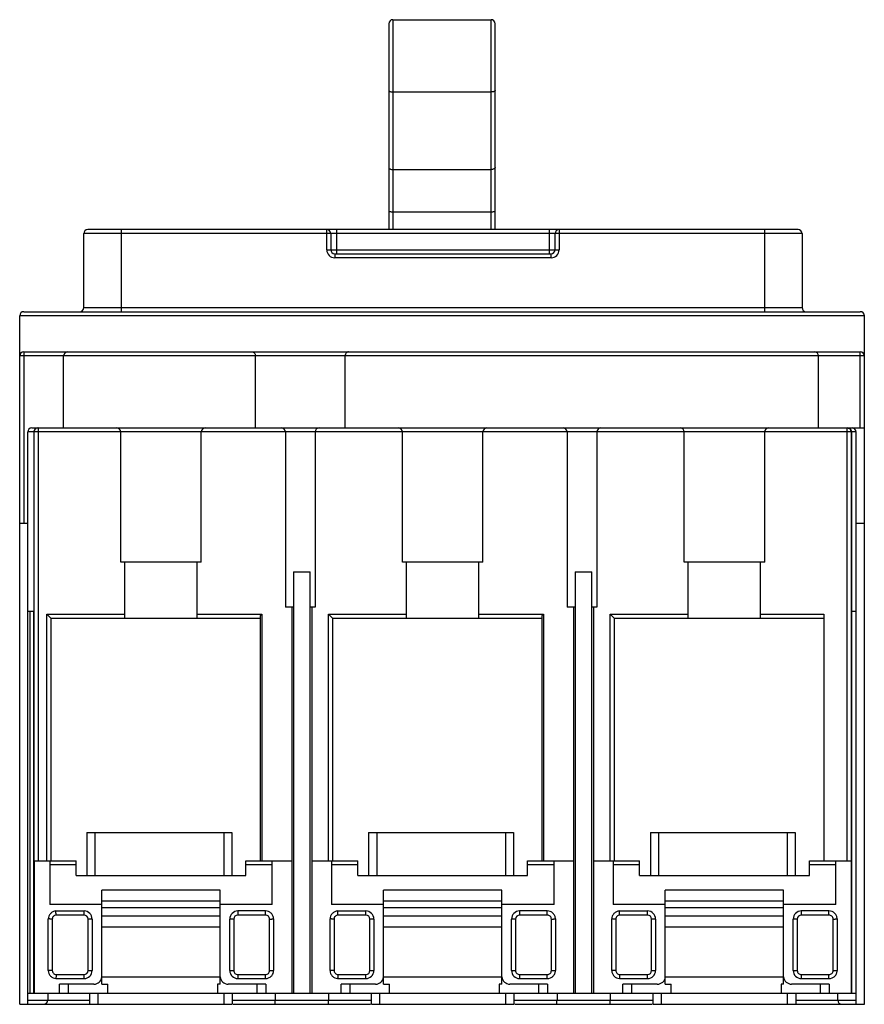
# Model space of a CAD drawing. Header units: millimetres. Extents: x 16 to 121, y 33 to 155.
import ezdxf

# ---------------------------------------------------------------- set-up
doc = ezdxf.new("R2010")
doc.units = ezdxf.units.MM
doc.header["$LTSCALE"] = 12.227389
doc.layers.get('0').update_dxf_attribs({"linetype": 'CONTINUOUS'})

msp = doc.modelspace()

# ---------------------------------------------------------------- linework, layer by layer
at = {"color": 7, "linetype": 'Continuous'}
for p, q in [((62.05, 155.45), (62.05, 129.35)), ((62.05, 155.45), (74.25, 155.45)), ((74.25, 129.35), (74.25, 155.45)), ((61.55, 154.95), (61.55, 129.35)), ((74.75, 129.35), (74.75, 154.95)), ((62.05, 146.47), (74.25, 146.47)), ((62.05, 136.81), (74.25, 136.81)), ((74.25, 131.52), (62.05, 131.52)), ((23.65, 119.65), (23.65, 128.85)), ((112.88, 128.85), (23.65, 128.85)), ((112.38, 129.35), (24.15, 129.35)), ((28.29, 129.35), (28.29, 119.15)), ((53.83, 126.85), (53.83, 129.35)), ((54.33, 128.85), (54.33, 126.85)), ((55.04, 129.35), (55.04, 126.35)), ((81.5, 126.35), (81.5, 129.35)), ((82.2, 126.85), (82.2, 128.85)), ((82.7, 129.35), (82.7, 126.85)), ((108.24, 119.15), (108.24, 129.35)), ((112.88, 128.85), (112.88, 119.65)), ((53.83, 126.85), (82.7, 126.85)), ((54.83, 126.35), (54.83, 125.85)), ((54.83, 126.35), (81.7, 126.35)), ((81.7, 125.85), (81.7, 126.35)), ((81.7, 125.85), (54.83, 125.85)), ((16.19, 119.15), (120.12, 119.15)), ((23.65, 119.65), (112.88, 119.65)), ((15.69, 33.05), (15.69, 118.65)), ((120.62, 118.65), (15.69, 118.65)), ((120.62, 33.05), (120.62, 118.65)), ((16.19, 114.15), (16.19, 92.8)), ((16.19, 114.15), (120.12, 114.15)), ((120.12, 104.7), (120.12, 114.15)), ((120.62, 113.65), (15.69, 113.65)), ((21.14, 104.7), (21.14, 113.65)), ((44.97, 104.7), (44.97, 113.65)), ((56.11, 104.7), (56.11, 113.65)), ((114.94, 104.7), (114.94, 113.65)), ((16.69, 33.05), (16.69, 104.2)), ((38.23, 104.2), (16.69, 104.2)), ((17.19, 104.7), (38.73, 104.7)), ((17.45, 104.2), (17.45, 81.9)), ((17.49, 50.9), (17.49, 104.2)), ((17.99, 104.7), (17.99, 50.9)), ((28.24, 88), (28.24, 104.2)), ((38.24, 88), (38.24, 104.2)), ((73.23, 104.2), (38.24, 104.2)), ((38.74, 104.7), (73.73, 104.7)), ((48.69, 104.2), (48.69, 82.4)), ((52.39, 104.2), (52.39, 82.4)), ((63.24, 88), (63.24, 104.2)), ((73.24, 88), (73.24, 104.2)), ((108.23, 104.2), (73.24, 104.2)), ((73.74, 104.7), (108.73, 104.7)), ((83.69, 104.2), (83.69, 82.4)), ((87.39, 104.2), (87.39, 82.4)), ((98.24, 88), (98.24, 104.2)), ((119.59, 104.2), (108.24, 104.2)), ((108.24, 88), (108.24, 104.2)), ((108.74, 104.7), (118.49, 104.7)), ((118.49, 50.9), (118.49, 104.7)), ((118.53, 104.7), (120.62, 104.7)), ((118.99, 104.2), (118.99, 50.9)), ((119.03, 104.2), (119.03, 81.9)), ((119.59, 33.05), (119.59, 104.2)), ((16.69, 92.8), (15.69, 92.8)), ((120.62, 92.8), (119.59, 92.8)), ((38.24, 88), (28.24, 88)), ((28.74, 81.05), (28.74, 88)), ((37.74, 81.05), (37.74, 88)), ((73.24, 88), (63.24, 88)), ((63.74, 81.05), (63.74, 88)), ((72.74, 81.05), (72.74, 88)), ((108.24, 88), (98.24, 88)), ((98.74, 81.05), (98.74, 88)), ((107.74, 81.05), (107.74, 88)), ((49.71, 86.83), (49.71, 82.4)), ((49.71, 86.83), (51.77, 86.83)), ((49.75, 34.45), (49.75, 86.83)), ((51.73, 86.83), (51.73, 34.45)), ((51.77, 82.4), (51.77, 86.83)), ((84.71, 86.83), (86.77, 86.83)), ((84.71, 86.83), (84.71, 82.4)), ((84.75, 34.45), (84.75, 86.83)), ((86.73, 86.83), (86.73, 34.45)), ((86.77, 82.4), (86.77, 86.83)), ((49.71, 82.4), (48.69, 82.4)), ((49.49, 82.4), (49.49, 34.45)), ((52.39, 82.4), (51.77, 82.4)), ((51.99, 82.4), (51.99, 34.45)), ((84.71, 82.4), (83.69, 82.4)), ((84.49, 82.4), (84.49, 34.45)), ((87.39, 82.4), (86.77, 82.4)), ((86.99, 82.4), (86.99, 34.45)), ((17.45, 81.9), (16.69, 81.9)), ((17, 34.45), (17, 81.9)), ((17.4, 81.9), (17.4, 34.45)), ((19.04, 50.9), (19.04, 81.55)), ((19.04, 81.55), (19.54, 81.05)), ((19.04, 81.55), (28.74, 81.55)), ((19.54, 81.05), (19.54, 50.9)), ((19.54, 81.05), (45.59, 81.05)), ((37.74, 81.55), (45.75, 81.55)), ((45.75, 81.55), (45.59, 81.39)), ((45.59, 50.9), (45.59, 81.39)), ((45.75, 81.55), (45.75, 50.9)), ((54.04, 81.55), (54.54, 81.05)), ((54.04, 50.9), (54.04, 81.55)), ((54.04, 81.55), (63.74, 81.55)), ((54.54, 81.05), (54.54, 50.9)), ((54.54, 81.05), (80.59, 81.05)), ((72.74, 81.55), (80.75, 81.55)), ((80.75, 81.55), (80.59, 81.39)), ((80.59, 50.9), (80.59, 81.39)), ((80.75, 81.55), (80.75, 50.9)), ((89.04, 81.55), (98.74, 81.55)), ((89.04, 81.55), (89.54, 81.05)), ((89.04, 50.9), (89.04, 81.55)), ((89.54, 81.05), (115.59, 81.05)), ((89.54, 81.05), (89.54, 50.9)), ((107.74, 81.55), (115.59, 81.55)), ((115.59, 81.55), (115.59, 50.9)), ((119.59, 81.9), (119.03, 81.9)), ((119.08, 34.45), (119.08, 81.9)), ((24.04, 54.42), (24.04, 49.05)), ((24.04, 54.42), (42.04, 54.42)), ((25.04, 54.42), (25.04, 49.05)), ((41.04, 54.42), (41.04, 49.05)), ((42.04, 54.42), (42.04, 49.05)), ((59.04, 54.42), (77.04, 54.42)), ((59.04, 54.42), (59.04, 49.05)), ((60.04, 54.42), (60.04, 49.05)), ((76.04, 54.42), (76.04, 49.05)), ((77.04, 54.42), (77.04, 49.05)), ((94.04, 54.42), (112.04, 54.42)), ((94.04, 54.42), (94.04, 49.05)), ((95.04, 54.42), (95.04, 49.05)), ((111.04, 54.42), (111.04, 49.05)), ((112.04, 54.42), (112.04, 49.05)), ((17.5, 50.9), (17.5, 34.45)), ((17.5, 50.9), (22.69, 50.9)), ((19.42, 50.9), (19.42, 45.45)), ((22.69, 50.4), (19.42, 50.4)), ((22.69, 49.05), (22.69, 50.9)), ((43.79, 50.9), (49.49, 50.9)), ((43.79, 49.05), (43.79, 50.9)), ((47.07, 50.4), (43.79, 50.4)), ((47.07, 45.45), (47.07, 50.9)), ((51.99, 50.9), (57.69, 50.9)), ((54.42, 50.9), (54.42, 45.45)), ((57.69, 50.4), (54.42, 50.4)), ((57.69, 49.05), (57.69, 50.9)), ((78.79, 50.9), (84.49, 50.9)), ((78.79, 49.05), (78.79, 50.9)), ((82.07, 50.4), (78.79, 50.4)), ((82.07, 45.45), (82.07, 50.9)), ((86.99, 50.9), (92.69, 50.9)), ((89.42, 50.9), (89.42, 45.45)), ((92.69, 50.4), (89.42, 50.4)), ((92.69, 49.05), (92.69, 50.9)), ((113.79, 50.9), (118.98, 50.9)), ((113.79, 49.05), (113.79, 50.9)), ((117.07, 50.4), (113.79, 50.4)), ((117.07, 45.45), (117.07, 50.9)), ((118.98, 50.9), (118.98, 34.45)), ((22.69, 49.05), (43.79, 49.05)), ((57.69, 49.05), (78.79, 49.05)), ((92.69, 49.05), (113.79, 49.05)), ((40.59, 47.22), (25.89, 47.22)), ((25.89, 35.55), (25.89, 47.22)), ((40.59, 35.55), (40.59, 47.22)), ((75.59, 47.22), (60.89, 47.22)), ((60.89, 35.55), (60.89, 47.22)), ((75.59, 35.55), (75.59, 47.22)), ((110.59, 47.22), (95.89, 47.22)), ((95.89, 35.55), (95.89, 47.22)), ((110.59, 35.55), (110.59, 47.22)), ((25.89, 45.45), (19.42, 45.45)), ((25.89, 45.93), (40.59, 45.93)), ((47.07, 45.45), (40.59, 45.45)), ((60.89, 45.45), (54.42, 45.45)), ((60.89, 45.93), (75.59, 45.93)), ((82.07, 45.45), (75.59, 45.45)), ((95.89, 45.45), (89.42, 45.45)), ((95.89, 45.93), (110.59, 45.93)), ((117.07, 45.45), (110.59, 45.45)), ((20.19, 44.65), (23.69, 44.65)), ((23.69, 44.15), (20.21, 44.15)), ((23.69, 44.15), (23.69, 44.65)), ((40.59, 45.05), (25.89, 45.05)), ((46.23, 44.65), (42.79, 44.65)), ((42.79, 44.65), (42.79, 44.15)), ((46.23, 44.15), (42.79, 44.15)), ((46.23, 44.15), (46.23, 44.65)), ((55.19, 44.65), (58.69, 44.65)), ((58.69, 44.15), (55.21, 44.15)), ((58.69, 44.15), (58.69, 44.65)), ((75.59, 45.05), (60.89, 45.05)), ((81.23, 44.65), (77.79, 44.65)), ((77.79, 44.65), (77.79, 44.15)), ((81.23, 44.15), (77.79, 44.15)), ((81.23, 44.15), (81.23, 44.65)), ((90.19, 44.65), (93.69, 44.65)), ((93.69, 44.15), (90.21, 44.15)), ((93.69, 44.15), (93.69, 44.65)), ((110.59, 45.05), (95.89, 45.05)), ((116.23, 44.65), (112.79, 44.65)), ((112.79, 44.65), (112.79, 44.15)), ((116.23, 44.15), (112.79, 44.15)), ((116.23, 44.15), (116.23, 44.65)), ((19.24, 37.24), (19.24, 43.66)), ((19.74, 43.64), (19.74, 37.26)), ((24.69, 43.65), (24.19, 43.65)), ((24.19, 37.25), (24.19, 43.65)), ((24.69, 43.65), (24.69, 37.25)), ((25.89, 44.05), (40.59, 44.05)), ((42.29, 43.65), (41.79, 43.65)), ((41.79, 37.25), (41.79, 43.65)), ((42.29, 43.65), (42.29, 37.25)), ((46.74, 37.26), (46.74, 43.64)), ((47.24, 43.66), (47.24, 37.24)), ((54.24, 37.24), (54.24, 43.66)), ((54.74, 43.64), (54.74, 37.26)), ((59.69, 43.65), (59.19, 43.65)), ((59.19, 37.25), (59.19, 43.65)), ((59.69, 43.65), (59.69, 37.25)), ((60.89, 44.05), (75.59, 44.05)), ((77.29, 43.65), (76.79, 43.65)), ((76.79, 37.25), (76.79, 43.65)), ((77.29, 43.65), (77.29, 37.25)), ((81.74, 37.26), (81.74, 43.64)), ((82.24, 43.66), (82.24, 37.24)), ((89.24, 37.24), (89.24, 43.66)), ((89.74, 43.64), (89.74, 37.26)), ((94.69, 43.65), (94.19, 43.65)), ((94.19, 37.25), (94.19, 43.65)), ((94.69, 43.65), (94.69, 37.25)), ((95.89, 44.05), (110.59, 44.05)), ((112.29, 43.65), (111.79, 43.65)), ((111.79, 37.25), (111.79, 43.65)), ((112.29, 43.65), (112.29, 37.25)), ((116.74, 37.26), (116.74, 43.64)), ((117.24, 43.66), (117.24, 37.24)), ((40.59, 42.65), (25.89, 42.65)), ((75.59, 42.65), (60.89, 42.65)), ((110.59, 42.65), (95.89, 42.65)), ((20.21, 36.75), (23.69, 36.75)), ((23.69, 36.25), (23.69, 36.75)), ((24.19, 37.25), (24.69, 37.25)), ((41.79, 37.25), (42.29, 37.25)), ((42.79, 36.75), (46.23, 36.75)), ((42.79, 36.75), (42.79, 36.25)), ((46.23, 36.25), (46.23, 36.75)), ((55.21, 36.75), (58.69, 36.75)), ((58.69, 36.25), (58.69, 36.75)), ((59.19, 37.25), (59.69, 37.25)), ((76.79, 37.25), (77.29, 37.25)), ((77.79, 36.75), (81.23, 36.75)), ((77.79, 36.75), (77.79, 36.25)), ((81.23, 36.25), (81.23, 36.75)), ((90.21, 36.75), (93.69, 36.75)), ((93.69, 36.25), (93.69, 36.75)), ((94.19, 37.25), (94.69, 37.25)), ((111.79, 37.25), (112.29, 37.25)), ((112.79, 36.75), (116.23, 36.75)), ((112.79, 36.75), (112.79, 36.25)), ((116.23, 36.25), (116.23, 36.75)), ((20.19, 36.25), (23.69, 36.25)), ((24.9, 35.55), (20.62, 35.55)), ((20.62, 34.45), (20.62, 35.55)), ((21.71, 35.55), (21.71, 34.45)), ((25.89, 36.45), (40.59, 36.45)), ((25.89, 35.55), (26.62, 35.55)), ((26.62, 34.45), (26.62, 35.55)), ((40.59, 35.55), (40.27, 35.55)), ((40.27, 35.55), (40.27, 34.45)), ((46.27, 35.55), (41.59, 35.55)), ((42.79, 36.25), (46.23, 36.25)), ((45.17, 34.45), (45.17, 35.55)), ((46.27, 35.55), (46.27, 34.45)), ((55.19, 36.25), (58.69, 36.25)), ((59.9, 35.55), (55.62, 35.55)), ((55.62, 34.45), (55.62, 35.55)), ((56.71, 35.55), (56.71, 34.45)), ((60.89, 36.45), (75.59, 36.45)), ((60.89, 35.55), (61.62, 35.55)), ((61.62, 34.45), (61.62, 35.55)), ((75.59, 35.55), (75.27, 35.55)), ((75.27, 35.55), (75.27, 34.45)), ((81.27, 35.55), (76.59, 35.55)), ((77.79, 36.25), (81.23, 36.25)), ((80.17, 34.45), (80.17, 35.55)), ((81.27, 35.55), (81.27, 34.45)), ((90.19, 36.25), (93.69, 36.25)), ((94.9, 35.55), (90.62, 35.55)), ((90.62, 34.45), (90.62, 35.55)), ((91.71, 35.55), (91.71, 34.45)), ((95.89, 36.45), (110.59, 36.45)), ((95.89, 35.55), (96.62, 35.55)), ((96.62, 34.45), (96.62, 35.55)), ((110.59, 35.55), (110.27, 35.55)), ((110.27, 35.55), (110.27, 34.45)), ((116.27, 35.55), (111.59, 35.55)), ((112.79, 36.25), (116.23, 36.25)), ((115.17, 34.45), (115.17, 35.55)), ((116.27, 35.55), (116.27, 34.45)), ((16.69, 34.45), (119.59, 34.45)), ((19.17, 34.45), (19.17, 33.55)), ((24.39, 33.05), (24.39, 34.45)), ((25.39, 34.45), (25.39, 33.05)), ((41.09, 33.05), (41.09, 34.45)), ((42.09, 34.45), (42.09, 33.05)), ((47.44, 34.45), (47.44, 33.55)), ((54.04, 34.45), (54.04, 33.55)), ((59.39, 33.05), (59.39, 34.45)), ((60.39, 34.45), (60.39, 33.05)), ((76.09, 33.05), (76.09, 34.45)), ((77.09, 34.45), (77.09, 33.05)), ((82.44, 34.45), (82.44, 33.55)), ((89.04, 34.45), (89.04, 33.55)), ((94.39, 33.05), (94.39, 34.45)), ((95.39, 34.45), (95.39, 33.05)), ((111.09, 33.05), (111.09, 34.45)), ((112.09, 34.45), (112.09, 33.05)), ((117.32, 33.55), (117.32, 34.45)), ((15.69, 33.05), (42.09, 33.05)), ((16.69, 33.55), (24.39, 33.55)), ((42.09, 33.55), (59.39, 33.55)), ((42.22, 33.05), (59.27, 33.05)), ((59.39, 33.05), (77.09, 33.05)), ((77.09, 33.55), (94.39, 33.55)), ((77.22, 33.05), (94.27, 33.05)), ((94.39, 33.05), (120.62, 33.05)), ((112.09, 33.55), (119.59, 33.55))]:
    msp.add_line(p, q, dxfattribs=at)
for centre, radius, start, end in [((62.05, 154.95), 0.5, 90, 180), ((74.25, 154.95), 0.5, 0, 90), ((24.15, 128.85), 0.5, 90, 180), ((53.83, 128.85), 0.5, 0, 90), ((82.7, 128.85), 0.5, 90, 180), ((112.38, 128.85), 0.5, 0, 90), ((54.83, 126.85), 1, 180, 270), ((54.83, 126.85), 0.5, 180, 270), ((81.7, 126.85), 1, 270, 360), ((81.7, 126.85), 0.5, 270, 360), ((16.19, 118.65), 0.5, 90, 180), ((23.15, 119.65), 0.5, 270, 360), ((113.38, 119.65), 0.5, 180, 270), ((120.12, 118.65), 0.5, 0, 90), ((16.19, 113.65), 0.5, 90, 180), ((21.64, 113.65), 0.5, 90, 180), ((114.44, 113.65), 0.5, 0, 90), ((120.12, 113.65), 0.5, 0, 90), ((17.19, 104.2), 0.5, 90, 180), ((17.99, 104.2), 0.5, 90.0047, 180.0047), ((27.74, 104.2), 0.5, 0, 90), ((38.74, 104.2), 0.5, 90, 180), ((48.19, 104.2), 0.5, 0, 90), ((52.89, 104.2), 0.5, 90, 180), ((62.74, 104.2), 0.5, 0, 90), ((73.74, 104.2), 0.5, 90, 180), ((83.19, 104.2), 0.5, 0, 90), ((87.89, 104.2), 0.5, 90, 180), ((97.74, 104.2), 0.5, 0, 90), ((108.74, 104.2), 0.5, 90, 180), ((118.49, 104.2), 0.5, 359.9953, 89.9953), ((119.09, 104.2), 0.5, 0, 90), ((23.69, 43.65), 1, 0, 90), ((23.69, 43.65), 0.5, 0, 90), ((42.79, 43.65), 1, 90, 180), ((42.79, 43.65), 0.5, 90, 180), ((58.69, 43.65), 1, 0, 90), ((58.69, 43.65), 0.5, 0, 90), ((77.79, 43.65), 1, 90, 180), ((77.79, 43.65), 0.5, 90, 180), ((93.69, 43.65), 1, 0, 90), ((93.69, 43.65), 0.5, 0, 90), ((112.79, 43.65), 1, 90, 180), ((112.79, 43.65), 0.5, 90, 180), ((23.69, 37.25), 1, 270, 360), ((23.69, 37.25), 0.5, 270.0049, 360), ((42.79, 37.25), 1, 180.0008, 270.0008), ((42.79, 37.25), 0.5, 180, 270.0008), ((58.69, 37.25), 1, 270, 360), ((58.69, 37.25), 0.5, 270.0049, 360), ((77.79, 37.25), 1, 180.0008, 270.0008), ((77.79, 37.25), 0.5, 180, 270.0008), ((93.69, 37.25), 1, 270, 360), ((93.69, 37.25), 0.5, 270.0049, 360), ((112.79, 37.25), 1, 180.0008, 270.0008), ((112.79, 37.25), 0.5, 180, 270.0008), ((24.9, 36.55), 1, 270, 354.2608), ((41.59, 36.55), 1, 185.7392, 270), ((59.9, 36.55), 1, 270, 354.2608), ((76.59, 36.55), 1, 185.7392, 270), ((94.9, 36.55), 1, 270, 354.2608), ((111.59, 36.55), 1, 185.7392, 270), ((18.67, 33.55), 0.5, 270, 360), ((117.82, 33.55), 0.5, 180, 270)]:
    msp.add_arc(centre, radius, start, end, dxfattribs=at)
for points, knots in [([(61.55, 146.63), (61.55, 146.6), (61.59, 146.57), (61.64, 146.54), (61.73, 146.5), (61.87, 146.48), (61.99, 146.47), (62.05, 146.47)], [0, 0, 0, 0, 0.127979, 0.225455, 0.346746, 0.649485, 1, 1, 1, 1]), ([(74.75, 146.63), (74.75, 146.6), (74.72, 146.57), (74.67, 146.54), (74.58, 146.5), (74.44, 146.48), (74.32, 146.47), (74.25, 146.47)], [0, 0, 0, 0, 0.127981, 0.225457, 0.346746, 0.649485, 1, 1, 1, 1]), ([(61.55, 137.06), (61.55, 137.03), (61.58, 136.97), (61.64, 136.92), (61.72, 136.87), (61.87, 136.82), (61.99, 136.81), (62.05, 136.81)], [0, 0, 0, 0, 0.167604, 0.271432, 0.391515, 0.676554, 1, 1, 1, 1]), ([(74.75, 137.06), (74.75, 137.03), (74.73, 136.97), (74.67, 136.92), (74.58, 136.87), (74.44, 136.82), (74.32, 136.81), (74.25, 136.81)], [0, 0, 0, 0, 0.167581, 0.271411, 0.391502, 0.676549, 1, 1, 1, 1]), ([(62.05, 131.52), (61.99, 131.52), (61.87, 131.53), (61.73, 131.55), (61.64, 131.58), (61.59, 131.61), (61.55, 131.64), (61.55, 131.66)], [0, 0, 0, 0, 0.354101, 0.659164, 0.780664, 0.877414, 1, 1, 1, 1]), ([(74.75, 131.66), (74.75, 131.64), (74.72, 131.61), (74.67, 131.58), (74.57, 131.55), (74.44, 131.53), (74.32, 131.52), (74.25, 131.52)], [0, 0, 0, 0, 0.122586, 0.219336, 0.340836, 0.645899, 1, 1, 1, 1]), ([(44.54, 114.15), (44.59, 114.15), (44.7, 114.13), (44.84, 114.03), (44.94, 113.86), (44.97, 113.72), (44.97, 113.65)], [0, 0, 0, 0, 0.2046, 0.431337, 0.695763, 1, 1, 1, 1]), ([(56.54, 114.15), (56.49, 114.15), (56.39, 114.13), (56.24, 114.03), (56.14, 113.86), (56.11, 113.72), (56.11, 113.65)], [0, 0, 0, 0, 0.204578, 0.431314, 0.695765, 1, 1, 1, 1]), ([(17.58, 104.55), (17.54, 104.5), (17.47, 104.39), (17.45, 104.26), (17.45, 104.2)], [0, 0, 0, 0, 0.493029, 1, 1, 1, 1]), ([(17.95, 104.7), (17.88, 104.7), (17.75, 104.67), (17.63, 104.59), (17.58, 104.55)], [0, 0, 0, 0, 0.494928, 1, 1, 1, 1]), ([(118.53, 104.7), (118.59, 104.7), (118.73, 104.67), (118.85, 104.59), (118.89, 104.54)], [0, 0, 0, 0, 0.493276, 1, 1, 1, 1]), ([(118.89, 104.54), (118.94, 104.5), (119.01, 104.39), (119.03, 104.26), (119.03, 104.2)], [0, 0, 0, 0, 0.490012, 1, 1, 1, 1]), ([(20.19, 44.65), (20.06, 44.64), (19.81, 44.58), (19.5, 44.35), (19.29, 44.03), (19.24, 43.78), (19.24, 43.66)], [0, 0, 0, 0, 0.250398, 0.499802, 0.749657, 1, 1, 1, 1]), ([(20.21, 44.15), (20.21, 44.16), (20.2, 44.33), (20.19, 44.5), (20.19, 44.65)], [0, 0, 0, 0, 0.076204, 1, 1, 1, 1]), ([(47.24, 43.66), (47.24, 43.79), (47.18, 44.05), (46.95, 44.38), (46.62, 44.6), (46.36, 44.65), (46.23, 44.65)], [0, 0, 0, 0, 0.250048, 0.500218, 0.750049, 1, 1, 1, 1]), ([(55.19, 44.65), (55.06, 44.64), (54.81, 44.58), (54.5, 44.35), (54.29, 44.03), (54.24, 43.78), (54.24, 43.66)], [0, 0, 0, 0, 0.250462, 0.49985, 0.74969, 1, 1, 1, 1]), ([(55.21, 44.15), (55.15, 44.14), (55.02, 44.11), (54.81, 43.95), (54.74, 43.76), (54.74, 43.64)], [0, 0, 0, 0, 0.25, 0.5, 1, 1, 1, 1]), ([(55.21, 44.15), (55.21, 44.16), (55.2, 44.33), (55.19, 44.5), (55.19, 44.65)], [0, 0, 0, 0, 0.076205, 1, 1, 1, 1]), ([(82.24, 43.66), (82.24, 43.79), (82.18, 44.05), (81.95, 44.38), (81.62, 44.6), (81.36, 44.65), (81.23, 44.65)], [0, 0, 0, 0, 0.250048, 0.500218, 0.750049, 1, 1, 1, 1]), ([(90.19, 44.65), (90.06, 44.64), (89.81, 44.58), (89.5, 44.35), (89.29, 44.03), (89.24, 43.78), (89.24, 43.66)], [0, 0, 0, 0, 0.250438, 0.499824, 0.749684, 1, 1, 1, 1]), ([(90.21, 44.15), (90.21, 44.16), (90.2, 44.33), (90.19, 44.5), (90.19, 44.65)], [0, 0, 0, 0, 0.076204, 1, 1, 1, 1]), ([(117.24, 43.66), (117.24, 43.79), (117.18, 44.05), (116.95, 44.38), (116.62, 44.6), (116.36, 44.65), (116.23, 44.65)], [0, 0, 0, 0, 0.250048, 0.500218, 0.750049, 1, 1, 1, 1]), ([(19.74, 43.64), (19.72, 43.65), (19.7, 43.65), (19.65, 43.65), (19.59, 43.65), (19.51, 43.65), (19.39, 43.66), (19.3, 43.66), (19.24, 43.66)], [0, 0, 0, 0, 0.077764, 0.170106, 0.294103, 0.44525, 0.617908, 1, 1, 1, 1]), ([(46.74, 43.64), (46.76, 43.65), (46.78, 43.65), (46.83, 43.65), (46.9, 43.65), (46.97, 43.65), (47.09, 43.66), (47.18, 43.66), (47.24, 43.66)], [0, 0, 0, 0, 0.077792, 0.170139, 0.294144, 0.445305, 0.617957, 1, 1, 1, 1]), ([(54.74, 43.64), (54.72, 43.65), (54.7, 43.65), (54.65, 43.65), (54.59, 43.65), (54.51, 43.65), (54.39, 43.66), (54.3, 43.66), (54.24, 43.66)], [0, 0, 0, 0, 0.077802, 0.17014, 0.29413, 0.445269, 0.617921, 1, 1, 1, 1]), ([(81.74, 43.64), (81.76, 43.65), (81.78, 43.65), (81.83, 43.65), (81.9, 43.65), (81.97, 43.65), (82.09, 43.66), (82.18, 43.66), (82.24, 43.66)], [0, 0, 0, 0, 0.077791, 0.170139, 0.294144, 0.445304, 0.617956, 1, 1, 1, 1]), ([(89.74, 43.64), (89.72, 43.65), (89.7, 43.65), (89.65, 43.65), (89.59, 43.65), (89.51, 43.65), (89.39, 43.65), (89.3, 43.66), (89.24, 43.66)], [0, 0, 0, 0, 0.077703, 0.170049, 0.294062, 0.445227, 0.61789, 1, 1, 1, 1]), ([(116.74, 43.64), (116.76, 43.65), (116.78, 43.65), (116.83, 43.65), (116.9, 43.65), (116.97, 43.65), (117.09, 43.66), (117.18, 43.66), (117.24, 43.66)], [0, 0, 0, 0, 0.077791, 0.170139, 0.294144, 0.445304, 0.617956, 1, 1, 1, 1]), ([(19.74, 37.26), (19.72, 37.25), (19.7, 37.25), (19.65, 37.25), (19.59, 37.25), (19.51, 37.25), (19.39, 37.25), (19.3, 37.24), (19.24, 37.24)], [0, 0, 0, 0, 0.077798, 0.170144, 0.294148, 0.445308, 0.617959, 1, 1, 1, 1]), ([(19.24, 37.24), (19.24, 37.12), (19.29, 36.87), (19.51, 36.55), (19.82, 36.32), (20.07, 36.26), (20.19, 36.25)], [0, 0, 0, 0, 0.249994, 0.500028, 0.750033, 1, 1, 1, 1]), ([(20.21, 36.75), (20.21, 36.74), (20.2, 36.57), (20.2, 36.4), (20.19, 36.25)], [0, 0, 0, 0, 0.076188, 1, 1, 1, 1]), ([(46.23, 36.25), (46.36, 36.25), (46.62, 36.3), (46.96, 36.52), (47.18, 36.85), (47.24, 37.11), (47.24, 37.24)], [0, 0, 0, 0, 0.250073, 0.500181, 0.75025, 1, 1, 1, 1]), ([(46.74, 37.26), (46.76, 37.25), (46.78, 37.25), (46.83, 37.25), (46.9, 37.25), (46.97, 37.25), (47.09, 37.25), (47.18, 37.24), (47.24, 37.24)], [0, 0, 0, 0, 0.077774, 0.170116, 0.29411, 0.445255, 0.617912, 1, 1, 1, 1]), ([(54.74, 37.26), (54.72, 37.25), (54.7, 37.25), (54.65, 37.25), (54.59, 37.25), (54.51, 37.25), (54.39, 37.25), (54.3, 37.24), (54.24, 37.24)], [0, 0, 0, 0, 0.077799, 0.170146, 0.29415, 0.445309, 0.617959, 1, 1, 1, 1]), ([(54.24, 37.24), (54.24, 37.12), (54.3, 36.87), (54.51, 36.55), (54.82, 36.32), (55.07, 36.26), (55.19, 36.25)], [0, 0, 0, 0, 0.250238, 0.499975, 0.749409, 1, 1, 1, 1]), ([(55.21, 36.75), (55.21, 36.74), (55.21, 36.57), (55.2, 36.4), (55.19, 36.25)], [0, 0, 0, 0, 0.076186, 1, 1, 1, 1]), ([(81.23, 36.25), (81.36, 36.25), (81.62, 36.3), (81.96, 36.52), (82.18, 36.85), (82.24, 37.11), (82.24, 37.24)], [0, 0, 0, 0, 0.250069, 0.500183, 0.750247, 1, 1, 1, 1]), ([(81.74, 37.26), (81.76, 37.25), (81.78, 37.25), (81.83, 37.25), (81.9, 37.25), (81.97, 37.25), (82.09, 37.25), (82.18, 37.24), (82.24, 37.24)], [0, 0, 0, 0, 0.077757, 0.170099, 0.294098, 0.445246, 0.617906, 1, 1, 1, 1]), ([(89.74, 37.26), (89.72, 37.25), (89.7, 37.25), (89.65, 37.25), (89.59, 37.25), (89.51, 37.25), (89.39, 37.25), (89.3, 37.24), (89.24, 37.24)], [0, 0, 0, 0, 0.0778, 0.170146, 0.29415, 0.445309, 0.617959, 1, 1, 1, 1]), ([(89.24, 37.24), (89.24, 37.12), (89.3, 36.87), (89.51, 36.55), (89.82, 36.32), (90.07, 36.26), (90.19, 36.25)], [0, 0, 0, 0, 0.250238, 0.499976, 0.74941, 1, 1, 1, 1]), ([(90.21, 36.75), (90.21, 36.74), (90.21, 36.57), (90.2, 36.4), (90.19, 36.25)], [0, 0, 0, 0, 0.076187, 1, 1, 1, 1]), ([(116.23, 36.25), (116.36, 36.25), (116.62, 36.3), (116.96, 36.52), (117.18, 36.85), (117.24, 37.11), (117.24, 37.24)], [0, 0, 0, 0, 0.250069, 0.500184, 0.750246, 1, 1, 1, 1]), ([(116.74, 37.26), (116.76, 37.25), (116.78, 37.25), (116.83, 37.25), (116.9, 37.25), (116.97, 37.25), (117.09, 37.25), (117.18, 37.24), (117.24, 37.24)], [0, 0, 0, 0, 0.077755, 0.170098, 0.294097, 0.445246, 0.617905, 1, 1, 1, 1]), ([(47.45, 33.05), (47.44, 33.05), (47.44, 33.06), (47.43, 33.08), (47.43, 33.12), (47.43, 33.16), (47.43, 33.23), (47.43, 33.36), (47.44, 33.47), (47.44, 33.55)], [0, 0, 0, 0, 0.018279, 0.059644, 0.126105, 0.219343, 0.34276, 0.504281, 1, 1, 1, 1]), ([(54.03, 33.05), (54.04, 33.05), (54.04, 33.06), (54.05, 33.08), (54.05, 33.12), (54.05, 33.16), (54.05, 33.23), (54.05, 33.36), (54.04, 33.47), (54.04, 33.55)], [0, 0, 0, 0, 0.018279, 0.059644, 0.126094, 0.219337, 0.342764, 0.504274, 1, 1, 1, 1]), ([(82.45, 33.05), (82.44, 33.05), (82.44, 33.06), (82.43, 33.08), (82.43, 33.12), (82.43, 33.16), (82.43, 33.23), (82.43, 33.36), (82.44, 33.47), (82.44, 33.55)], [0, 0, 0, 0, 0.018279, 0.059644, 0.126105, 0.219343, 0.34276, 0.504281, 1, 1, 1, 1]), ([(89.03, 33.05), (89.04, 33.05), (89.04, 33.06), (89.05, 33.08), (89.05, 33.12), (89.05, 33.16), (89.05, 33.23), (89.05, 33.36), (89.04, 33.47), (89.04, 33.55)], [0, 0, 0, 0, 0.018279, 0.059644, 0.126094, 0.219337, 0.342764, 0.504274, 1, 1, 1, 1])]:
    msp.add_open_spline(points, degree=3, knots=knots, dxfattribs=at)
for points in [[(20.21, 44.15), (20.09, 44.14), (19.84, 44.02), (19.74, 43.76), (19.74, 43.64)], [(46.74, 43.64), (46.74, 43.77), (46.63, 44.04), (46.36, 44.15), (46.23, 44.15)], [(81.74, 43.64), (81.74, 43.77), (81.63, 44.04), (81.36, 44.15), (81.23, 44.15)], [(90.21, 44.15), (90.09, 44.14), (89.84, 44.02), (89.74, 43.76), (89.74, 43.64)], [(116.74, 43.64), (116.74, 43.77), (116.63, 44.04), (116.36, 44.15), (116.23, 44.15)], [(19.74, 37.26), (19.74, 37.14), (19.84, 36.88), (20.09, 36.76), (20.21, 36.75)], [(46.23, 36.75), (46.36, 36.75), (46.63, 36.86), (46.74, 37.13), (46.74, 37.26)], [(54.74, 37.26), (54.74, 37.14), (54.84, 36.88), (55.09, 36.76), (55.21, 36.75)], [(81.23, 36.75), (81.36, 36.75), (81.63, 36.86), (81.74, 37.13), (81.74, 37.26)], [(89.74, 37.26), (89.74, 37.14), (89.84, 36.88), (90.09, 36.76), (90.21, 36.75)], [(116.23, 36.75), (116.36, 36.75), (116.63, 36.86), (116.74, 37.13), (116.74, 37.26)]]:
    msp.add_open_spline(points, degree=3, dxfattribs=at)

doc.saveas('drawing.dxf')
